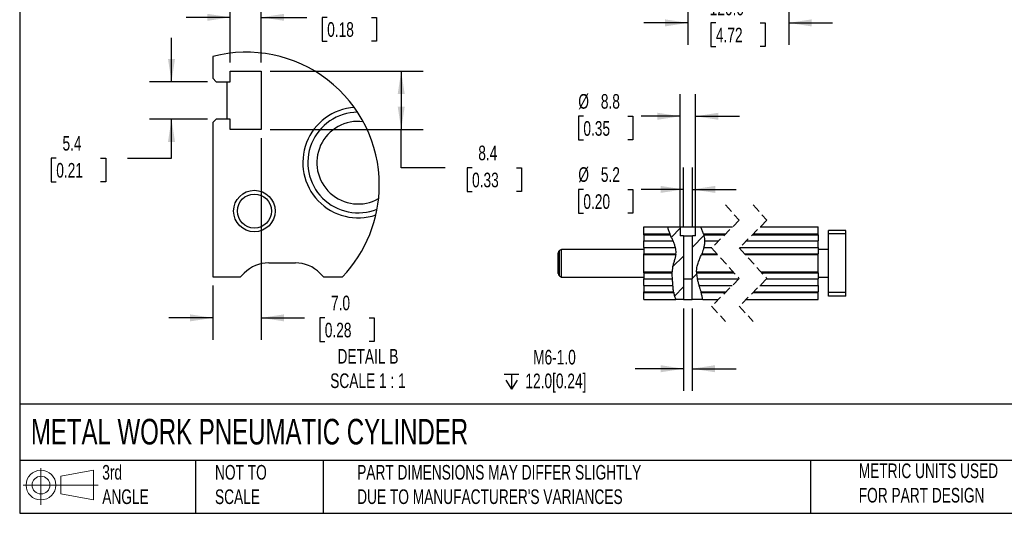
# Model space of a CAD drawing. Header units: millimetres. Extents: x 25 to 1092, y 25 to 838.
# Tile 1 of 4: x 25 to 595, y 25 to 311. Entities that reach past the tile are written whole.
import ezdxf

# ---------------------------------------------------------------- set-up
doc = ezdxf.new("R2010")
doc.units = ezdxf.units.MM
doc.header["$LTSCALE"] = 4
doc.linetypes.add('SLD-Dashed', pattern=[1.905, 1.27, -0.635])
doc.linetypes.add('SLD-Solid', pattern=[0])
doc.layers.add('DIMENSIONS', color=140, linetype='SLD-Solid', lineweight=25)
doc.layers.add('TEXT', color=140, linetype='SLD-Solid', lineweight=25)
doc.layers.add('HATCH', color=6, linetype='SLD-Solid')
doc.layers.add('SLD-DEFPOINTS', color=7, linetype='Continuous')
doc.styles.add('SLDTEXTSTYLE0', font='TXT', dxfattribs={"width": 0.7})
doc.dimstyles.new('SLDDIMSTYLE0', dxfattribs={"dimtxt": 8.632031, "dimasz": 13.208, "dimexe": 0, "dimexo": 0.0625, "dimgap": 2.158008, "dimtad": 0, "dimtih": 1, "dimtoh": 1, "dimrnd": 1e-09, "dimzin": 12, "dimdsep": 46, "dimtxsty": 'SLDTEXTSTYLE0', "dimsah": 1, "dimcen": 0.09, "dimadec": 0, "dimazin": 3, "dimtfac": 1, "dimtmove": 0, "dimatfit": 0, "dimfxl": 0, "dimfrac": 2, "dimtolj": 1, "dimtzin": 12, "dimarcsym": 0})
doc.dimstyles.new('SLDDIMSTYLE2', dxfattribs={"dimtxt": 8.632031, "dimasz": 13.208, "dimexe": 0, "dimexo": 0.0625, "dimgap": 2.158008, "dimtad": 0, "dimtih": 1, "dimtoh": 1, "dimrnd": 1e-09, "dimzin": 4, "dimdsep": 46, "dimtxsty": 'SLDTEXTSTYLE0', "dimsah": 1, "dimcen": 0.09, "dimadec": 0, "dimazin": 1, "dimtfac": 1, "dimtmove": 0, "dimatfit": 0, "dimfxl": 0, "dimfrac": 2, "dimtolj": 1, "dimtzin": 12, "dimarcsym": 0})
doc.dimstyles.new('SLDDIMSTYLE7', dxfattribs={"dimtxt": 8.632031, "dimasz": 13.208, "dimexe": 0, "dimexo": 0.0625, "dimgap": 2.158008, "dimtad": 0, "dimtih": 1, "dimtoh": 1, "dimlfac": 0.25, "dimrnd": 1e-09, "dimzin": 12, "dimdsep": 46, "dimtxsty": 'SLDTEXTSTYLE0', "dimsah": 1, "dimcen": 0.09, "dimadec": 0, "dimazin": 3, "dimtfac": 1, "dimtmove": 0, "dimatfit": 0, "dimfxl": 0, "dimfrac": 2, "dimtolj": 1, "dimtzin": 12, "dimarcsym": 0})
doc.dimstyles.new('SLDDIMSTYLE8', dxfattribs={"dimtxt": 8.632031, "dimasz": 13.208, "dimexe": 0, "dimexo": 0.0625, "dimgap": 2.158008, "dimtad": 0, "dimtih": 1, "dimtoh": 1, "dimlfac": 0.25, "dimrnd": 1e-09, "dimzin": 12, "dimdsep": 46, "dimtxsty": 'SLDTEXTSTYLE0', "dimsah": 1, "dimcen": 0.09, "dimadec": 0, "dimazin": 3, "dimtfac": 1, "dimtofl": 0, "dimtmove": 0, "dimatfit": 3, "dimfxl": 0, "dimfrac": 2, "dimtolj": 1, "dimtzin": 12, "dimarcsym": 0})
doc.dimstyles.new('SLDDIMSTYLE9', dxfattribs={"dimtxt": 8.632031, "dimasz": 13.208, "dimexe": 0, "dimexo": 0.0625, "dimgap": 2.158008, "dimtad": 0, "dimtih": 1, "dimtoh": 1, "dimlfac": 0.25, "dimrnd": 1e-09, "dimzin": 4, "dimdsep": 46, "dimtxsty": 'SLDTEXTSTYLE0', "dimsah": 1, "dimcen": 0.09, "dimadec": 0, "dimazin": 1, "dimtfac": 1, "dimtmove": 0, "dimatfit": 0, "dimfxl": 0, "dimfrac": 2, "dimtolj": 1, "dimtzin": 12, "dimarcsym": 0})

# ---------------------------------------------------------------- blocks, each defined once
blk = doc.blocks.new('Block11')
at = {"color": 7, "linetype": 'SLD-Solid', "lineweight": 18}
for p, q in [((10.35, 21.24), (10.35, 0)), ((21.92, 16.67), (40.7, 20.13)), ((40.7, 20.13), (40.7, 2.93)), ((0, 11.53), (43.49, 11.53)), ((21.92, 6.38), (21.92, 16.67)), ((21.92, 6.38), (40.7, 2.93))]:
    blk.add_line(p, q, dxfattribs=at)
for radius in [8.6, 5.14]:
    blk.add_circle((10.35, 11.53), radius, dxfattribs=at)
blk = doc.blocks.new('Block12')
at = {"layer": 'SLD-DEFPOINTS'}
blk.add_blockref('Block11', (0, 0), dxfattribs=at)
blk = doc.blocks.new('_D_7')
at = {"layer": 'DIMENSIONS'}
for p, q in [((411.66, 401.29), (411.66, 296.33)), ((469.92, 401.29), (469.92, 296.33)), ((411.66, 309.03), (386.26, 309.03)), ((427.86, 309.03), (424.96, 309.03)), ((424.96, 309.03), (424.96, 295.31)), ((453.51, 309.03), (456.41, 309.03)), ((456.41, 309.03), (456.41, 295.31)), ((469.92, 309.03), (495.32, 309.03)), ((424.96, 295.31), (427.86, 295.31)), ((456.41, 295.31), (453.51, 295.31))]:
    blk.add_line(p, q, dxfattribs=at)
for points in [[(411.66, 309.03), (398.45, 311.06), (398.45, 307)], [(469.92, 309.03), (483.13, 307), (483.13, 311.06)]]:
    blk.add_solid(points, dxfattribs=at)
at = {"layer": 'DIMENSIONS', "char_height": 8.467, "attachment_point": 1, "style": 'SLDTEXTSTYLE0'}
for s, insert in [('120.0', (424.27, 321.88)), ('4.72', (427.86, 306.23))]:
    blk.add_mtext(s, dxfattribs=dict(at, insert=insert))
blk = doc.blocks.new('SW_SYMBOL_HOLE_DEPTH')
at = {"layer": 'DIMENSIONS', "color": 0}
for p, q in [((0, 3500), (3200, 3500)), ((400, 2220), (1600, 300)), ((1600, 3500), (1600, 300)), ((2800, 2220), (1600, 300))]:
    blk.add_line(p, q, dxfattribs=at)
blk = doc.blocks.new('_D_28')
at = {"layer": 'DIMENSIONS'}
for p, q in [((409.2, 143.94), (409.2, 96.32)), ((414.11, 143.94), (414.11, 96.32)), ((409.2, 109.02), (381.23, 109.02)), ((414.11, 109.02), (439.51, 109.02))]:
    blk.add_line(p, q, dxfattribs=at)
for points in [[(409.2, 109.02), (395.99, 111.05), (395.99, 106.99)], [(414.11, 109.02), (427.32, 106.99), (427.32, 111.05)]]:
    blk.add_solid(points, dxfattribs=at)
at = {"layer": 'DIMENSIONS', "xscale": 0.002688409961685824, "yscale": 0.002688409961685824, "zscale": 0.002688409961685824}
blk.add_blockref('SW_SYMBOL_HOLE_DEPTH', (305.39, 96.45), dxfattribs=at)
at = {"layer": 'DIMENSIONS', "char_height": 8.467, "attachment_point": 1, "style": 'SLDTEXTSTYLE0'}
for s, insert in [('M6-1.0', (322.2, 119.94)), ('12.0[0.24]', (317.74, 106.22))]:
    blk.add_mtext(s, dxfattribs=dict(at, insert=insert))
blk = doc.blocks.new('_D_29')
at = {"layer": 'DIMENSIONS'}
for p, q in [((409.06, 190.9), (409.06, 225.42)), ((414.26, 190.9), (414.26, 225.42)), ((351.24, 212.72), (348.34, 212.72)), ((348.34, 212.72), (348.34, 199)), ((376.89, 212.72), (379.79, 212.72)), ((379.79, 212.72), (379.79, 199)), ((409.06, 212.72), (384.62, 212.72)), ((414.26, 212.72), (439.66, 212.72)), ((348.34, 199), (351.24, 199)), ((379.79, 199), (376.89, 199))]:
    blk.add_line(p, q, dxfattribs=at)
for points in [[(409.06, 212.72), (395.85, 214.75), (395.85, 210.69)], [(414.26, 212.72), (427.46, 210.69), (427.46, 214.75)]]:
    blk.add_solid(points, dxfattribs=at)
at = {"layer": 'DIMENSIONS', "char_height": 8.467, "attachment_point": 1, "style": 'SLDTEXTSTYLE0'}
for s, insert in [('%%c', (348.31, 225.57)), ('5.2', (361.34, 225.57)), ('0.20', (351.24, 209.92))]:
    blk.add_mtext(s, dxfattribs=dict(at, insert=insert))
blk = doc.blocks.new('_D_30')
at = {"layer": 'DIMENSIONS'}
for p, q in [((407.26, 190.9), (407.26, 267.72)), ((416.06, 190.9), (416.06, 267.72)), ((351.24, 255.02), (348.34, 255.02)), ((348.34, 255.02), (348.34, 241.3)), ((376.89, 255.02), (379.79, 255.02)), ((379.79, 255.02), (379.79, 241.3)), ((407.26, 255.02), (384.62, 255.02)), ((416.06, 255.02), (441.46, 255.02)), ((348.34, 241.3), (351.24, 241.3)), ((379.79, 241.3), (376.89, 241.3))]:
    blk.add_line(p, q, dxfattribs=at)
for points in [[(407.26, 255.02), (394.05, 257.05), (394.05, 252.99)], [(416.06, 255.02), (429.26, 252.99), (429.26, 257.05)]]:
    blk.add_solid(points, dxfattribs=at)
at = {"layer": 'DIMENSIONS', "char_height": 8.467, "attachment_point": 1, "style": 'SLDTEXTSTYLE0'}
for s, insert in [('%%c', (348.31, 267.87)), ('8.8', (361.34, 267.87)), ('0.35', (351.24, 252.22))]:
    blk.add_mtext(s, dxfattribs=dict(at, insert=insert))
blk = doc.blocks.new('SW_HATCH_0')
at = {"layer": 'HATCH', "color": 0}
for p, q in [((0, 0), (5.16, 5.16)), ((12.16, -5.8), (18.83, 0.87)), ((0.72, -17.24), (6.96, -11)), ((12.16, -23.76), (14.61, -21.31)), ((1.8, -34.13), (7.1, -28.82)), ((17.8, -36.09), (18.12, -35.76))]:
    blk.add_line(p, q, dxfattribs=at)
blk = doc.blocks.new('_D_35')
at = {"layer": 'DIMENSIONS'}
for p, q in [((113.16, 275.03), (113.16, 300.43)), ((133.99, 275.03), (100.46, 275.03)), ((133.99, 253.43), (100.46, 253.43)), ((113.16, 230.81), (113.16, 253.43)), ((46.55, 230.81), (43.65, 230.81)), ((43.65, 230.81), (43.65, 217.09)), ((72.2, 230.81), (75.1, 230.81)), ((75.1, 230.81), (75.1, 217.09)), ((87.76, 230.81), (113.16, 230.81)), ((43.65, 217.09), (46.55, 217.09)), ((75.1, 217.09), (72.2, 217.09))]:
    blk.add_line(p, q, dxfattribs=at)
for points in [[(113.16, 275.03), (115.19, 288.23), (111.12, 288.23)], [(113.16, 253.43), (111.12, 240.22), (115.19, 240.22)]]:
    blk.add_solid(points, dxfattribs=at)
at = {"layer": 'DIMENSIONS', "char_height": 8.467, "attachment_point": 1, "style": 'SLDTEXTSTYLE0'}
for s, insert in [('5.4', (50.14, 243.66)), ('0.21', (46.55, 228.01))]:
    blk.add_mtext(s, dxfattribs=dict(at, insert=insert))
blk = doc.blocks.new('_D_36')
at = {"layer": 'DIMENSIONS'}
for p, q in [((147.07, 286.11), (147.07, 324.94)), ((165.07, 286.11), (165.07, 324.94)), ((147.07, 312.24), (121.67, 312.24)), ((165.07, 312.24), (191.46, 312.24)), ((203.15, 312.24), (200.26, 312.24)), ((200.26, 312.24), (200.26, 298.52)), ((228.81, 312.24), (231.7, 312.24)), ((231.7, 312.24), (231.7, 298.52)), ((200.26, 298.52), (203.15, 298.52)), ((231.7, 298.52), (228.81, 298.52))]:
    blk.add_line(p, q, dxfattribs=at)
for points in [[(147.07, 312.24), (133.86, 314.27), (133.86, 310.21)], [(165.07, 312.24), (178.28, 310.21), (178.28, 314.27)]]:
    blk.add_solid(points, dxfattribs=at)
at = {"layer": 'DIMENSIONS', "char_height": 8.467, "attachment_point": 1, "style": 'SLDTEXTSTYLE0'}
for s, insert in [('4.5', (206.74, 325.09)), ('0.18', (203.15, 309.43))]:
    blk.add_mtext(s, dxfattribs=dict(at, insert=insert))
blk = doc.blocks.new('_D_37')
at = {"layer": 'DIMENSIONS'}
for p, q in [((170.15, 281.03), (258.64, 281.03)), ((245.94, 281.03), (245.94, 247.43)), ((170.15, 247.43), (258.64, 247.43)), ((245.94, 225.21), (245.94, 247.43)), ((271.34, 225.21), (245.94, 225.21)), ((286.9, 225.21), (284, 225.21)), ((284, 225.21), (284, 211.49)), ((312.55, 225.21), (315.45, 225.21)), ((315.45, 225.21), (315.45, 211.49)), ((284, 211.49), (286.9, 211.49)), ((315.45, 211.49), (312.55, 211.49))]:
    blk.add_line(p, q, dxfattribs=at)
for points in [[(245.94, 281.03), (243.91, 267.82), (247.97, 267.82)], [(245.94, 247.43), (247.97, 260.63), (243.91, 260.63)]]:
    blk.add_solid(points, dxfattribs=at)
at = {"layer": 'DIMENSIONS', "char_height": 8.467, "attachment_point": 1, "style": 'SLDTEXTSTYLE0'}
for s, insert in [('8.4', (290.49, 238.06)), ('0.33', (286.9, 222.41))]:
    blk.add_mtext(s, dxfattribs=dict(at, insert=insert))
blk = doc.blocks.new('_D_38')
at = {"layer": 'DIMENSIONS'}
for p, q in [((165.07, 242.35), (165.07, 125.74)), ((137.07, 157.15), (137.07, 125.74)), ((137.07, 138.44), (111.67, 138.44)), ((165.07, 138.44), (190.06, 138.44)), ((201.76, 138.44), (198.86, 138.44)), ((198.86, 138.44), (198.86, 124.72)), ((227.41, 138.44), (230.31, 138.44)), ((230.31, 138.44), (230.31, 124.72)), ((198.86, 124.72), (201.76, 124.72)), ((230.31, 124.72), (227.41, 124.72))]:
    blk.add_line(p, q, dxfattribs=at)
for points in [[(137.07, 138.44), (123.86, 140.47), (123.86, 136.4)], [(165.07, 138.44), (178.28, 136.4), (178.28, 140.47)]]:
    blk.add_solid(points, dxfattribs=at)
at = {"layer": 'DIMENSIONS', "char_height": 8.467, "attachment_point": 1, "style": 'SLDTEXTSTYLE0'}
for s, insert in [('7.0', (205.35, 151.28)), ('0.28', (201.76, 135.63))]:
    blk.add_mtext(s, dxfattribs=dict(at, insert=insert))

msp = doc.modelspace()

# ---------------------------------------------------------------- linework, layer by layer
for p, q in [((137.068, 289.569), (137.068, 277.025)), ((147.068, 281.025), (165.068, 281.025)), ((147.068, 275.025), (147.068, 281.025)), ((165.068, 281.025), (165.068, 247.425)), ((137.068, 277.025), (139.068, 275.025)), ((139.068, 275.025), (147.068, 275.025)), ((145.068, 275.025), (145.068, 253.425)), ((139.068, 253.425), (137.068, 251.425)), ((137.068, 251.425), (137.068, 162.225)), ((147.068, 253.425), (139.068, 253.425)), ((147.068, 247.425), (147.068, 253.425)), ((165.068, 247.425), (147.068, 247.425)), ((386.156, 187.022), (386.156, 191.022)), ((386.156, 191.022), (399.854, 191.022)), ((399.854, 191.022), (407.256, 191.022)), ((407.256, 191.022), (407.256, 185.822)), ((407.256, 191.022), (416.056, 191.022)), ((416.056, 185.822), (416.056, 191.022)), ((416.056, 191.022), (419.062, 191.022)), ((419.062, 191.022), (437.522, 191.022)), ((453.522, 191.022), (486.921, 191.022)), ((486.921, 187.022), (486.921, 191.022)), ((502.921, 189.022), (492.921, 189.022)), ((492.921, 187.022), (492.921, 189.022)), ((502.921, 187.022), (502.921, 189.022)), ((386.156, 186.486), (386.156, 187.022)), ((386.156, 187.022), (401.223, 187.022)), ((386.156, 186.486), (401.461, 186.486)), ((386.156, 186.486), (386.156, 182.951)), ((386.156, 182.951), (403.083, 182.951)), ((386.156, 179.093), (386.156, 182.951)), ((401.461, 186.486), (401.223, 187.022)), ((409.056, 185.822), (407.256, 185.822)), ((409.056, 185.822), (409.056, 161.022)), ((409.056, 185.822), (414.256, 185.822)), ((414.256, 161.022), (414.256, 185.822)), ((416.056, 185.822), (414.256, 185.822)), ((420.674, 187.022), (433.522, 187.022)), ((420.674, 187.022), (420.811, 186.486)), ((420.811, 186.486), (432.986, 186.486)), ((421.271, 182.951), (429.451, 182.951)), ((445.451, 182.951), (486.921, 182.951)), ((448.986, 186.486), (486.921, 186.486)), ((449.522, 187.022), (486.921, 187.022)), ((486.921, 186.486), (486.921, 187.022)), ((486.921, 186.486), (486.921, 182.951)), ((486.921, 179.093), (486.921, 182.951)), ((502.921, 187.022), (492.921, 187.022)), ((492.921, 153.022), (492.921, 187.022)), ((502.921, 153.022), (502.921, 187.022)), ((338.656, 178.022), (337.406, 177.3)), ((337.406, 162.743), (337.406, 177.3)), ((386.156, 178.022), (338.656, 178.022)), ((338.656, 162.022), (338.656, 178.022)), ((386.156, 179.093), (404.465, 179.093)), ((386.156, 179.093), (386.156, 175.557)), ((420.847, 179.093), (425.593, 179.093)), ((441.593, 179.093), (486.921, 179.093)), ((486.921, 179.093), (486.921, 175.557)), ((492.921, 178.022), (486.921, 178.022)), ((336.656, 164.042), (336.656, 176.001)), ((386.156, 175.557), (404.753, 175.557)), ((386.156, 175.022), (386.156, 175.557)), ((386.156, 165.022), (386.156, 175.022)), ((386.156, 175.022), (404.686, 175.022)), ((404.686, 175.022), (404.753, 175.557)), ((419.696, 175.557), (419.484, 175.022)), ((419.484, 175.022), (428.852, 175.022)), ((419.696, 175.557), (428.368, 175.557)), ((444.368, 175.557), (486.921, 175.557)), ((444.852, 175.022), (486.921, 175.022)), ((486.921, 175.022), (486.921, 175.557)), ((486.921, 165.022), (486.921, 175.022)), ((169.352, 170.225), (184.784, 170.225)), ((137.068, 162.225), (153.068, 162.225)), ((153.068, 162.225), (155.21, 164.367)), ((198.926, 164.367), (201.068, 162.225)), ((201.068, 162.225), (211.984, 162.225)), ((337.406, 162.743), (338.656, 162.022)), ((338.656, 162.022), (386.156, 162.022)), ((386.156, 165.022), (402.556, 165.022)), ((386.156, 164.486), (386.156, 165.022)), ((386.156, 164.486), (402.552, 164.486)), ((386.156, 164.486), (386.156, 160.951)), ((386.156, 160.951), (402.727, 160.951)), ((386.156, 157.093), (386.156, 160.951)), ((402.552, 164.486), (402.556, 165.022)), ((409.197, 161.022), (409.056, 161.022)), ((409.197, 161.022), (409.197, 149.022)), ((409.197, 161.022), (414.114, 161.022)), ((414.114, 149.022), (414.114, 161.022)), ((414.256, 161.022), (414.114, 161.022)), ((416.676, 165.022), (437.891, 165.022)), ((416.676, 165.022), (416.681, 164.486)), ((416.681, 164.486), (438.376, 164.486)), ((417.091, 160.951), (441.151, 160.951)), ((453.891, 165.022), (486.921, 165.022)), ((454.376, 164.486), (486.921, 164.486)), ((457.151, 160.951), (486.921, 160.951)), ((486.921, 164.486), (486.921, 165.022)), ((486.921, 164.486), (486.921, 160.951)), ((486.921, 162.022), (492.921, 162.022)), ((486.921, 157.093), (486.921, 160.951)), ((386.156, 157.093), (403.018, 157.093)), ((386.156, 157.093), (386.156, 153.557)), ((418.072, 157.093), (437.293, 157.093)), ((453.293, 157.093), (486.921, 157.093)), ((486.921, 157.093), (486.921, 153.557)), ((386.156, 153.022), (386.156, 153.557)), ((386.156, 153.557), (403.365, 153.557)), ((386.156, 149.022), (386.156, 153.022)), ((386.156, 153.022), (403.447, 153.022)), ((386.156, 149.022), (404.653, 149.022)), ((403.447, 153.022), (403.365, 153.557)), ((409.197, 149.022), (404.653, 149.022)), ((409.197, 149.022), (414.114, 149.022)), ((420.269, 149.022), (414.114, 149.022)), ((419.152, 153.557), (433.757, 153.557)), ((419.152, 153.557), (419.31, 153.022)), ((419.31, 153.022), (433.222, 153.022)), ((420.269, 149.022), (429.222, 149.022)), ((445.222, 149.022), (486.921, 149.022)), ((449.222, 153.022), (486.921, 153.022)), ((449.757, 153.557), (486.921, 153.557)), ((486.921, 153.022), (486.921, 153.557)), ((486.921, 149.022), (486.921, 153.022)), ((502.921, 153.022), (492.921, 153.022)), ((492.921, 151.022), (492.921, 153.022)), ((502.921, 151.022), (492.921, 151.022)), ((502.921, 151.022), (502.921, 153.022))]:
    msp.add_line(p, q)
at = {"color": 7, "linetype": 'SLD-Dashed', "lineweight": 18}
for p, q in [((433.372, 203.722), (441.372, 194.872)), ((449.372, 203.722), (457.372, 194.872)), ((441.372, 194.872), (425.372, 178.872)), ((457.372, 194.872), (441.372, 178.872)), ((425.372, 178.872), (441.372, 161.172)), ((441.372, 178.872), (457.372, 161.172)), ((441.372, 161.172), (425.372, 145.172)), ((457.372, 161.172), (441.372, 145.172)), ((425.372, 145.172), (433.372, 136.322)), ((441.372, 145.172), (449.372, 136.322))]:
    msp.add_line(p, q, dxfattribs=at)
for radius in [12, 9.834]:
    msp.add_circle((161.068, 200.225), radius)
for centre, radius, start, end in [((221.024, 228.25), 31.96, 93.92191, 288.77586), ((221.017, 228.25), 29.066, 90.47965, 292.22018), ((221.041, 228.187), 23.884, 82.85226, 299.73089), ((338.156, 176.001), 1.5, 120.0005, 179.99965), ((169.352, 150.225), 20, 90, 134.99993), ((184.784, 150.225), 20, 45.00005, 90.00001), ((338.156, 164.042), 1.5, 180.00035, 239.9995)]:
    msp.add_arc(centre, radius, start, end)
for points, knots in [([(399.854, 191.022), (400.022, 190.359), (400.37, 188.989), (400.932, 187.692), (401.223, 187.022)], [0, 0, 0, 0, 0.4832676, 1, 1, 1, 1]), ([(420.674, 187.022), (420.464, 187.707), (420.042, 189.086), (419.39, 190.374), (419.062, 191.022)], [0, 0, 0, 0, 0.4965454, 1, 1, 1, 1]), ([(403.083, 182.951), (402.813, 183.548), (402.419, 184.42), (401.894, 185.54), (401.626, 186.122), (401.486, 186.432), (401.461, 186.486)], [0, 0, 0, 0, 0.5058745, 0.7376645, 0.9540513, 1, 1, 1, 1]), ([(404.465, 179.093), (404.279, 179.74), (403.902, 181.055), (403.359, 182.312), (403.083, 182.951)], [0, 0, 0, 0, 0.4918401, 1, 1, 1, 1]), ([(420.811, 186.486), (420.909, 186.032), (421.121, 185.045), (421.243, 183.858), (421.265, 183.132), (421.271, 182.951)], [0, 0, 0, 0, 0.39005346, 0.84764936, 1, 1, 1, 1]), ([(421.271, 182.951), (421.263, 182.301), (421.247, 181.001), (420.981, 179.729), (420.847, 179.093)], [0, 0, 0, 0, 0.49989801, 1, 1, 1, 1]), ([(404.753, 175.557), (404.78, 175.981), (404.838, 176.905), (404.692, 178.091), (404.523, 178.836), (404.465, 179.093)], [0, 0, 0, 0, 0.3572248, 0.7780626, 1, 1, 1, 1]), ([(420.847, 179.093), (420.694, 178.522), (420.403, 177.443), (419.975, 176.278), (419.741, 175.672), (419.696, 175.557)], [0, 0, 0, 0, 0.4761413, 0.9006014, 1, 1, 1, 1]), ([(404.686, 175.022), (404.55, 174.341), (404.277, 172.974), (403.627, 170.995), (403.028, 169.025), (402.639, 167.028), (402.584, 165.689), (402.556, 165.022)], [0, 0, 0, 0, 0.2027138, 0.4072861, 0.6083935, 0.8048822, 1, 1, 1, 1]), ([(416.676, 165.022), (416.722, 165.887), (416.815, 167.632), (417.546, 170.204), (418.504, 172.643), (419.168, 174.255), (419.484, 175.022)], [0, 0, 0, 0, 0.2478634, 0.5000299, 0.762047, 1, 1, 1, 1]), ([(402.727, 160.951), (402.686, 161.501), (402.609, 162.539), (402.558, 163.719), (402.553, 164.347), (402.552, 164.486)], [0, 0, 0, 0, 0.4673235, 0.8823153, 1, 1, 1, 1]), ([(403.018, 157.093), (402.984, 157.581), (402.894, 158.868), (402.791, 160.153), (402.727, 160.951)], [0, 0, 0, 0, 0.3797507, 1, 1, 1, 1]), ([(416.681, 164.486), (416.702, 164.039), (416.749, 163.065), (416.915, 161.888), (417.051, 161.16), (417.091, 160.951)], [0, 0, 0, 0, 0.37678662, 0.82037845, 1, 1, 1, 1]), ([(417.091, 160.951), (417.225, 160.326), (417.504, 159.027), (417.878, 157.753), (418.072, 157.093)], [0, 0, 0, 0, 0.4814427, 1, 1, 1, 1]), ([(403.365, 153.557), (403.306, 154.015), (403.179, 155.011), (403.084, 156.192), (403.031, 156.913), (403.018, 157.093)], [0, 0, 0, 0, 0.38971662, 0.84806398, 1, 1, 1, 1]), ([(418.072, 157.093), (418.246, 156.521), (418.573, 155.442), (418.939, 154.265), (419.121, 153.658), (419.152, 153.557)], [0, 0, 0, 0, 0.48484577, 0.9149246, 1, 1, 1, 1]), ([(403.447, 153.022), (403.575, 152.309), (403.822, 150.928), (404.382, 149.643), (404.653, 149.022)], [0, 0, 0, 0, 0.51648483, 1, 1, 1, 1]), ([(420.269, 149.022), (420.147, 149.668), (419.892, 151.016), (419.51, 152.335), (419.31, 153.022)], [0, 0, 0, 0, 0.4789665, 1, 1, 1, 1])]:
    msp.add_open_spline(points, degree=3, knots=knots)
at = {"layer": 'SLD-DEFPOINTS'}
for start, end in [(0, 104.67607), (316.25994, 0.00001)]:
    msp.add_arc((156.518, 215.303), 76.771, start, end, dxfattribs=at)
at = {"layer": 'TEXT'}
for p, q in [((25.4, 838.2), (25.4, 25.4)), ((1092.2, 88.504), (25.4, 88.504)), ((1092.2, 55.88), (25.4, 55.88)), ((127, 55.88), (127, 25.4)), ((200.847, 55.88), (200.847, 25.4)), ((482.586, 55.88), (482.586, 25.4)), ((25.4, 25.4), (1092.2, 25.4))]:
    msp.add_line(p, q, dxfattribs=at)

# ---------------------------------------------------------------- block references
at = {"layer": 'HATCH'}
msp.add_blockref('SW_HATCH_0', (402.097, 185.107), dxfattribs=at)
at = {"layer": 'SLD-DEFPOINTS'}
msp.add_blockref('Block12', (27.352, 30.215), dxfattribs=at)

# ---------------------------------------------------------------- texts
at = {"layer": 'TEXT', "style": 'SLDTEXTSTYLE0'}
for s, insert, char_height, attachment_point in [('DETAIL B^JSCALE 1 : 1', (226.719, 120.445), 8.46667, 2), ('METAL WORK PNEUMATIC CYLINDER', (31.863, 80.026), 14.81667, 1), ('3rd^JANGLE', (73.129, 53.351), 8.4667, 1), ('NOT TO^JSCALE', (138.301, 53.351), 8.46667, 1), ("PART DIMENSIONS MAY DIFFER SLIGHTLY ^JDUE TO MANUFACTURER'S VARIANCES", (220.477, 53.363), 8.46667, 1), ('METRIC UNITS USED ^JFOR PART DESIGN', (510.417, 54.224), 8.46667, 1)]:
    msp.add_mtext(s, dxfattribs=dict(at, insert=insert, char_height=char_height, attachment_point=attachment_point))

# ---------------------------------------------------------------- dimensions: what is measured, and where the dimension line sits
at = {"layer": 'DIMENSIONS'}
for base, p1, p2, text, dimstyle, picture, middle in [((469.921, 309.031), (411.656, 406.367), (469.921, 406.367), '120.0', 'SLDDIMSTYLE2', '_D_7', (440.686, 309.031)), ((407.256, 255.022), (416.056, 185.822), (407.256, 185.822), '%%c<>', 'SLDDIMSTYLE0', '_D_30', (364.063, 255.022)), ((409.056, 212.722), (414.256, 185.822), (409.056, 185.822), '%%c<>', 'SLDDIMSTYLE0', '_D_29', (364.063, 212.722)), ((409.197, 109.022), (414.114, 149.022), (409.197, 149.022), 'M6-1.0\\P{\\fGDT;x}12.0[0.24]', 'SLDDIMSTYLE0', '_D_28', (342.343, 109.022))]:
    dim = msp.add_linear_dim(base=base, p1=p1, p2=p2, text=text, dimstyle=dimstyle, dxfattribs=at)
    dim.commit()
    dim.dimension.update_dxf_attribs({"geometry": picture, "text_midpoint": middle, "dimtype": 160})
for base, p1, p2, dimstyle, picture, middle in [((165.068, 312.239), (147.068, 281.025), (165.068, 281.025), 'SLDDIMSTYLE7', '_D_36', (215.98, 312.239)), ((137.068, 138.435), (165.068, 247.425), (137.068, 162.225), 'SLDDIMSTYLE9', '_D_38', (214.584, 138.435))]:
    dim = msp.add_linear_dim(base=base, p1=p1, p2=p2, dimstyle=dimstyle, dxfattribs=at)
    dim.commit()
    dim.dimension.update_dxf_attribs({"geometry": picture, "text_midpoint": middle, "dimtype": 160})
for base, p1, p2, dimstyle, picture, middle in [((113.156, 253.425), (139.068, 275.025), (139.068, 253.425), 'SLDDIMSTYLE7', '_D_35', (113.156, 230.813)), ((245.94, 247.425), (165.068, 281.025), (165.068, 247.425), 'SLDDIMSTYLE8', '_D_37', (245.94, 225.213))]:
    dim = msp.add_linear_dim(base=base, p1=p1, p2=p2, angle=90, dimstyle=dimstyle, dxfattribs=at)
    dim.commit()
    dim.dimension.update_dxf_attribs({"geometry": picture, "text_midpoint": middle, "dimtype": 160})

doc.saveas('drawing.dxf')
